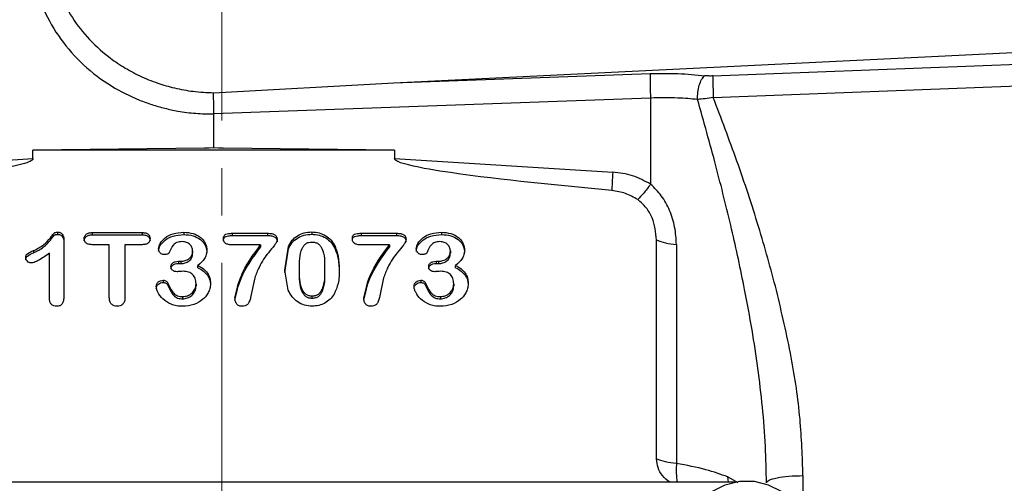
# Model space of a CAD drawing. Header units: inches. Extents: x 0.6 to 16.3, y 0.2 to 11.5.
# Tile 6 of 16: x 3.9 to 5.9, y 7.2 to 8.1. Entities that reach past the tile are written whole.
import ezdxf

# ---------------------------------------------------------------- set-up
doc = ezdxf.new("R2010")
doc.units = ezdxf.units.IN
doc.header["$MEASUREMENT"] = 0
doc.linetypes.add('CENTERX2', pattern=[0.8, 0.5, -0.1, 0.1, -0.1])

msp = doc.modelspace()

# ---------------------------------------------------------------- linework, layer by layer
at = {"color": 7, "linetype": 'CENTERX2', "lineweight": 18}
msp.add_line((4.2932, 3.9178), (4.2932, 10.6373), dxfattribs=at)
at = {"color": 7, "linetype": 'Continuous', "lineweight": 25}
for p, q in [((4.6566, 7.9974), (6.1228, 8.0691)), ((5.3301, 8.0121), (6.1228, 8.0431)), ((4.6566, 7.9974), (5.1977, 8.0171)), ((4.2759, 7.9766), (4.6566, 7.9974)), ((5.3308, 7.9667), (6.1235, 7.9971)), ((4.2759, 7.9753), (4.2759, 7.9766)), ((5.1984, 7.9655), (4.2762, 7.9319)), ((5.1984, 7.9655), (5.1984, 7.7837)), ((4.2762, 7.861), (4.2762, 7.9319)), ((4.2563, 7.8598), (3.8944, 7.8553)), ((4.2563, 7.8598), (4.2762, 7.861)), ((4.2762, 7.8601), (4.2563, 7.8598)), ((4.2762, 7.861), (4.2762, 7.8601)), ((4.2762, 7.861), (4.2961, 7.8598)), ((4.2961, 7.8598), (4.2762, 7.8601)), ((4.658, 7.8553), (4.2961, 7.8598)), ((3.4339, 7.8093), (3.8944, 7.8376)), ((3.8944, 7.8376), (3.8944, 7.8553)), ((4.658, 7.8553), (3.8944, 7.8553)), ((4.658, 7.8553), (4.658, 7.8376)), ((4.658, 7.8376), (5.1184, 7.8093)), ((3.9466, 7.6825), (3.9466, 7.6777)), ((4.0194, 7.6816), (4.1249, 7.6816)), ((4.0194, 7.6816), (4.0194, 7.6768)), ((4.0194, 7.6768), (4.1249, 7.6768)), ((4.1249, 7.6816), (4.1249, 7.6768)), ((4.2127, 7.6823), (4.2127, 7.6775)), ((4.3152, 7.6801), (4.3897, 7.6801)), ((4.3152, 7.6801), (4.3152, 7.6753)), ((4.3152, 7.6753), (4.3897, 7.6753)), ((4.3897, 7.6801), (4.3897, 7.6753)), ((4.4829, 7.6828), (4.4829, 7.678)), ((4.5873, 7.6801), (4.6618, 7.6801)), ((4.5873, 7.6801), (4.5873, 7.6753)), ((4.5873, 7.6753), (4.6618, 7.6753)), ((4.6618, 7.6801), (4.6618, 7.6753)), ((4.7568, 7.6823), (4.7568, 7.6775)), ((3.9597, 7.6665), (3.9597, 7.547)), ((4.0556, 7.656), (4.0194, 7.656)), ((4.0556, 7.5448), (4.0556, 7.656)), ((4.1249, 7.656), (4.0887, 7.656)), ((4.0887, 7.656), (4.0887, 7.5448)), ((4.3751, 7.6556), (4.3152, 7.6556)), ((4.3751, 7.6556), (4.3751, 7.6508)), ((4.4264, 7.6019), (4.4338, 7.652)), ((4.4338, 7.652), (4.4338, 7.6472)), ((4.5323, 7.6523), (4.5323, 7.6476)), ((4.6471, 7.6556), (4.5873, 7.6556)), ((4.6471, 7.6556), (4.6471, 7.6508)), ((5.211, 7.2037), (5.211, 7.6659)), ((5.2529, 7.6563), (5.2529, 7.1941)), ((3.8953, 7.6434), (3.8953, 7.6386)), ((3.9293, 7.5429), (3.9293, 7.6379)), ((4.2316, 7.6428), (4.2316, 7.638)), ((4.4264, 7.5971), (4.4338, 7.6472)), ((4.7757, 7.6428), (4.7757, 7.638)), ((4.2018, 7.621), (4.2064, 7.621)), ((4.2018, 7.621), (4.2018, 7.6162)), ((4.2018, 7.6162), (4.2064, 7.6162)), ((4.2064, 7.621), (4.2064, 7.6162)), ((4.2426, 7.6075), (4.2426, 7.6123)), ((4.7459, 7.621), (4.7505, 7.621)), ((4.7459, 7.621), (4.7459, 7.6162)), ((4.7459, 7.6162), (4.7505, 7.6162)), ((4.7505, 7.621), (4.7505, 7.6162)), ((4.7867, 7.6075), (4.7867, 7.6123)), ((4.4332, 7.56), (4.4264, 7.6019)), ((4.4571, 7.6001), (4.4571, 7.6049)), ((4.5102, 7.6057), (4.5102, 7.601)), ((4.1695, 7.581), (4.1695, 7.5762)), ((4.1793, 7.5751), (4.1793, 7.5703)), ((4.2387, 7.5736), (4.2387, 7.5689)), ((4.3627, 7.5858), (4.354, 7.5448)), ((4.6347, 7.5858), (4.6261, 7.5448)), ((4.7136, 7.581), (4.7136, 7.5762)), ((4.7234, 7.5751), (4.7234, 7.5703)), ((4.7828, 7.5736), (4.7828, 7.5689)), ((4.2105, 7.5465), (4.2105, 7.5417)), ((4.4836, 7.5425), (4.4836, 7.5473)), ((4.7546, 7.5465), (4.7546, 7.5417)), ((5.3753, 7.1548), (3.1778, 7.1548))]:
    msp.add_line(p, q, dxfattribs=at)
at = {"color": 8, "linetype": 'Continuous', "lineweight": 25}
for p, q in [((5.3628, 7.1548), (5.3615, 7.1659)), ((5.3615, 7.1659), (5.3822, 7.1538)), ((5.5201, 7.1687), (5.5201, 7.116))]:
    msp.add_line(p, q, dxfattribs=at)
at = {"color": 7, "linetype": 'Continuous', "lineweight": 25, "flags": 128}
msp.add_lwpolyline([(5.3259, 6.9514), (5.3171, 6.9584), (5.2974, 6.9806), (5.2842, 7.0068), (5.2784, 7.0351), (5.2804, 7.0639), (5.2899, 7.0914), (5.3065, 7.1157), (5.329, 7.1355), (5.3561, 7.1494), (5.3861, 7.1566), (5.417, 7.1566), (5.4469, 7.1494), (5.474, 7.1355), (5.4966, 7.1157), (5.5131, 7.0914), (5.5227, 7.0639), (5.5246, 7.0351), (5.5188, 7.0068), (5.5057, 6.9806), (5.486, 6.9584), (5.48, 6.9535)], dxfattribs=at)
at = {"color": 7, "linetype": 'Continuous', "lineweight": 25}
for points, knots in [([(3.8878, 8.2909), (3.8893, 8.2671), (3.8922, 8.2196), (3.9152, 8.1514), (3.9511, 8.0886), (3.9997, 8.0338), (4.0567, 7.9907), (4.1071, 7.9653), (4.1456, 7.9514), (4.1726, 7.9436), (4.2035, 7.9372), (4.2381, 7.9325), (4.2635, 7.9321), (4.2762, 7.9319)], [0, 0, 0, 0, 0.124909, 0.249823, 0.374761, 0.499689, 0.624657, 0.735186, 0.781752, 0.828233, 0.874875, 0.937632, 1, 1, 1, 1]), ([(3.9329, 8.2426), (3.9375, 8.2253), (3.9468, 8.1901), (3.9726, 8.14), (4.0079, 8.0929), (4.047, 8.0569), (4.0852, 8.0305), (4.12, 8.0116), (4.1562, 7.9969), (4.194, 7.986), (4.2335, 7.9786), (4.2614, 7.9773), (4.2759, 7.9766)], [0, 0, 0, 0, 0.118447, 0.241237, 0.368461, 0.500145, 0.580736, 0.663983, 0.750058, 0.826143, 0.909682, 1, 1, 1, 1]), ([(5.1977, 8.0171), (5.2175, 8.0174), (5.2571, 8.0181), (5.294, 8.0145), (5.3124, 8.0127)], [0, 0, 0, 0, 0.500031, 1, 1, 1, 1]), ([(5.2974, 7.9625), (5.2975, 7.9675), (5.2976, 7.9776), (5.3008, 7.9928), (5.3059, 8.0057), (5.3102, 8.0104), (5.3124, 8.0127)], [0, 0, 0, 0, 0.249932, 0.499864, 0.74956, 1, 1, 1, 1]), ([(5.3301, 8.0121), (5.3271, 8.012), (5.3209, 8.0119), (5.3152, 8.0125), (5.3124, 8.0127)], [0, 0, 0, 0, 0.498299, 1, 1, 1, 1]), ([(5.3301, 8.0121), (5.33, 8.0099), (5.3298, 8.0057), (5.3299, 7.9943), (5.3302, 7.9808), (5.3306, 7.9714), (5.3308, 7.9667)], [0, 0, 0, 0, 0.250293, 0.500089, 0.750049, 1, 1, 1, 1]), ([(4.2762, 7.9319), (4.2762, 7.9353), (4.2761, 7.9424), (4.276, 7.9539), (4.2759, 7.9657), (4.2759, 7.972), (4.2759, 7.9753)], [0, 0, 0, 0, 0.2254737, 0.4672839, 0.7254546, 1, 1, 1, 1]), ([(5.2974, 7.9625), (5.2838, 7.9637), (5.2521, 7.9667), (5.2179, 7.9659), (5.1984, 7.9655)], [0, 0, 0, 0, 0.430266, 1, 1, 1, 1]), ([(5.3308, 7.9667), (5.325, 7.9657), (5.3135, 7.9637), (5.3028, 7.9629), (5.2974, 7.9625)], [0, 0, 0, 0, 0.501168, 1, 1, 1, 1]), ([(5.4429, 7.1531), (5.4424, 7.1788), (5.4416, 7.2322), (5.435, 7.3132), (5.4254, 7.3952), (5.4126, 7.4781), (5.3946, 7.576), (5.3694, 7.6916), (5.3361, 7.8256), (5.3106, 7.9158), (5.2974, 7.9625)], [0, 0, 0, 0, 0.092948, 0.193504, 0.293214, 0.391354, 0.496215, 0.65355, 0.821046, 1, 1, 1, 1]), ([(5.4641, 7.5599), (5.4519, 7.6049), (5.4269, 7.6968), (5.3815, 7.8326), (5.3476, 7.9221), (5.3308, 7.9667)], [0, 0, 0, 0, 0.324865, 0.663602, 1, 1, 1, 1]), ([(3.8944, 7.8376), (3.8943, 7.8373), (3.8943, 7.8368), (3.8938, 7.8357), (3.8916, 7.8334), (3.8821, 7.8287), (3.8437, 7.8183), (3.6934, 7.7948), (3.5497, 7.7811), (3.4359, 7.7703)], [0, 0, 0, 0, 0.001747, 0.003648, 0.008277, 0.022178, 0.071791, 0.264748, 1, 1, 1, 1]), ([(5.1165, 7.7703), (5.0027, 7.7811), (4.859, 7.7947), (4.7087, 7.8183), (4.6702, 7.8287), (4.6608, 7.8334), (4.6586, 7.8357), (4.6581, 7.8368), (4.658, 7.8373), (4.658, 7.8376)], [0, 0, 0, 0, 0.735251, 0.928208, 0.97782, 0.991721, 0.996351, 0.998252, 1, 1, 1, 1]), ([(5.1984, 7.7837), (5.1859, 7.7904), (5.161, 7.8039), (5.1326, 7.8075), (5.1184, 7.8093)], [0, 0, 0, 0, 0.499976, 1, 1, 1, 1]), ([(5.1984, 7.7837), (5.1933, 7.7769), (5.1833, 7.7634), (5.1752, 7.7552), (5.1712, 7.7512)], [0, 0, 0, 0, 0.4999675, 1, 1, 1, 1]), ([(5.2529, 7.6563), (5.2522, 7.6686), (5.2508, 7.693), (5.2396, 7.728), (5.2229, 7.7596), (5.2064, 7.7758), (5.1984, 7.7837)], [0, 0, 0, 0, 0.265064, 0.523137, 0.769495, 1, 1, 1, 1]), ([(5.1712, 7.7512), (5.1627, 7.756), (5.1458, 7.7657), (5.1263, 7.7688), (5.1165, 7.7703)], [0, 0, 0, 0, 0.500978, 1, 1, 1, 1]), ([(5.211, 7.6659), (5.2092, 7.6819), (5.2066, 7.7059), (5.1903, 7.7348), (5.1776, 7.7457), (5.1712, 7.7512)], [0, 0, 0, 0, 0.498295, 0.748708, 1, 1, 1, 1]), ([(3.8953, 7.6434), (3.9029, 7.6471), (3.9168, 7.6539), (3.9289, 7.6675), (3.9357, 7.6761), (3.9385, 7.68), (3.9406, 7.6816), (3.943, 7.6824), (3.9451, 7.6825), (3.9466, 7.6825)], [0, 0, 0, 0, 0.3750446, 0.6892168, 0.8178571, 0.8877444, 0.9090441, 0.9340714, 1, 1, 1, 1]), ([(3.8953, 7.6386), (3.9029, 7.6423), (3.9168, 7.6492), (3.9289, 7.6627), (3.9357, 7.6714), (3.9386, 7.6752), (3.9406, 7.6768), (3.943, 7.6776), (3.9451, 7.6777), (3.9466, 7.6777)], [0, 0, 0, 0, 0.3750529, 0.689232, 0.8186005, 0.8877655, 0.9091516, 0.9342129, 1, 1, 1, 1]), ([(3.9466, 7.6825), (3.9476, 7.6825), (3.9494, 7.6824), (3.952, 7.6815), (3.9543, 7.6802), (3.9569, 7.6775), (3.9593, 7.6729), (3.9595, 7.6687), (3.9597, 7.6665)], [0, 0, 0, 0, 0.117119, 0.227253, 0.336642, 0.451648, 0.701902, 1, 1, 1, 1]), ([(3.9466, 7.6777), (3.9476, 7.6777), (3.9494, 7.6776), (3.952, 7.6768), (3.9543, 7.6754), (3.9569, 7.6728), (3.9593, 7.6681), (3.9595, 7.6639), (3.9597, 7.6617)], [0, 0, 0, 0, 0.117329, 0.227527, 0.336851, 0.451704, 0.702282, 1, 1, 1, 1]), ([(4.0026, 7.6688), (4.0026, 7.6697), (4.0027, 7.6715), (4.0036, 7.6741), (4.005, 7.6763), (4.0069, 7.6782), (4.0093, 7.6797), (4.0135, 7.6813), (4.017, 7.6814), (4.0194, 7.6816)], [0, 0, 0, 0, 0.122827, 0.236649, 0.346923, 0.459626, 0.577575, 0.704075, 1, 1, 1, 1]), ([(4.0026, 7.664), (4.0026, 7.6649), (4.0027, 7.6667), (4.0036, 7.6693), (4.005, 7.6715), (4.0069, 7.6734), (4.0093, 7.675), (4.0135, 7.6765), (4.017, 7.6767), (4.0194, 7.6768)], [0, 0, 0, 0, 0.123069, 0.236966, 0.347168, 0.45969, 0.577876, 0.704462, 1, 1, 1, 1]), ([(4.1249, 7.6816), (4.1275, 7.6814), (4.1311, 7.6813), (4.1353, 7.6797), (4.1377, 7.6781), (4.1396, 7.6761), (4.1414, 7.6731), (4.1417, 7.6705), (4.1418, 7.6688)], [0, 0, 0, 0, 0.3079681, 0.4359459, 0.5531311, 0.6639947, 0.7721734, 1, 1, 1, 1]), ([(4.1249, 7.6768), (4.1275, 7.6767), (4.1311, 7.6765), (4.1353, 7.6749), (4.1378, 7.6733), (4.1396, 7.6714), (4.1414, 7.6683), (4.1417, 7.6657), (4.1418, 7.664)], [0, 0, 0, 0, 0.308345, 0.436238, 0.553195, 0.664254, 0.77251, 1, 1, 1, 1]), ([(4.1597, 7.6474), (4.1599, 7.6493), (4.1603, 7.6533), (4.1643, 7.6616), (4.1736, 7.6717), (4.191, 7.6807), (4.2051, 7.6817), (4.2127, 7.6823)], [0, 0, 0, 0, 0.085326, 0.181771, 0.408011, 0.680218, 1, 1, 1, 1]), ([(4.1597, 7.6426), (4.1599, 7.6445), (4.1603, 7.6485), (4.1643, 7.6568), (4.1736, 7.667), (4.191, 7.6759), (4.2051, 7.6769), (4.2127, 7.6775)], [0, 0, 0, 0, 0.085406, 0.181775, 0.408014, 0.680219, 1, 1, 1, 1]), ([(4.2127, 7.6823), (4.2194, 7.6818), (4.2321, 7.6809), (4.2461, 7.6738), (4.2541, 7.6662), (4.2583, 7.6596), (4.261, 7.6523), (4.2613, 7.6472), (4.2615, 7.6446)], [0, 0, 0, 0, 0.284239, 0.53584, 0.653928, 0.76842, 0.882598, 1, 1, 1, 1]), ([(4.2127, 7.6775), (4.2194, 7.677), (4.2321, 7.6762), (4.2461, 7.669), (4.2541, 7.6614), (4.2583, 7.6548), (4.261, 7.6475), (4.2613, 7.6424), (4.2615, 7.6398)], [0, 0, 0, 0, 0.284241, 0.535843, 0.654117, 0.768423, 0.882701, 1, 1, 1, 1]), ([(4.2966, 7.6688), (4.2967, 7.6698), (4.2968, 7.6719), (4.2977, 7.6746), (4.2993, 7.6767), (4.3025, 7.6787), (4.308, 7.6799), (4.3126, 7.68), (4.3152, 7.6801)], [0, 0, 0, 0, 0.136035, 0.251228, 0.353884, 0.455432, 0.693783, 1, 1, 1, 1]), ([(4.2966, 7.664), (4.2967, 7.6651), (4.2968, 7.6671), (4.2977, 7.6698), (4.2993, 7.672), (4.3025, 7.6739), (4.308, 7.6751), (4.3126, 7.6752), (4.3152, 7.6753)], [0, 0, 0, 0, 0.13624, 0.251492, 0.354081, 0.455499, 0.694432, 1, 1, 1, 1]), ([(4.3897, 7.6801), (4.3928, 7.68), (4.3982, 7.6798), (4.4043, 7.6779), (4.4075, 7.6752), (4.409, 7.6728), (4.4099, 7.6698), (4.41, 7.6677), (4.41, 7.6666)], [0, 0, 0, 0, 0.324083, 0.560406, 0.660399, 0.762283, 0.873541, 1, 1, 1, 1]), ([(4.3897, 7.6753), (4.3928, 7.6752), (4.3972, 7.6751), (4.4023, 7.6737), (4.4052, 7.6723), (4.4074, 7.6704), (4.409, 7.668), (4.4099, 7.665), (4.41, 7.6629), (4.41, 7.6618)], [0, 0, 0, 0, 0.324163, 0.451871, 0.560974, 0.661015, 0.762853, 0.873913, 1, 1, 1, 1]), ([(4.4338, 7.652), (4.4362, 7.6566), (4.4408, 7.6655), (4.4525, 7.6755), (4.4669, 7.6818), (4.4775, 7.6824), (4.4829, 7.6828)], [0, 0, 0, 0, 0.259574, 0.499925, 0.740236, 1, 1, 1, 1]), ([(4.4338, 7.6472), (4.4362, 7.6518), (4.4408, 7.6607), (4.4525, 7.6707), (4.4669, 7.677), (4.4775, 7.6776), (4.4829, 7.678)], [0, 0, 0, 0, 0.259698, 0.499935, 0.740361, 1, 1, 1, 1]), ([(4.4829, 7.6828), (4.4883, 7.6824), (4.4988, 7.6818), (4.513, 7.6756), (4.5248, 7.6656), (4.5297, 7.6569), (4.5323, 7.6523)], [0, 0, 0, 0, 0.256598, 0.497206, 0.737024, 1, 1, 1, 1]), ([(4.4829, 7.678), (4.4883, 7.6776), (4.4988, 7.677), (4.513, 7.6708), (4.5248, 7.6608), (4.5297, 7.6521), (4.5323, 7.6476)], [0, 0, 0, 0, 0.256718, 0.497216, 0.737148, 1, 1, 1, 1]), ([(4.5687, 7.6688), (4.5687, 7.6698), (4.5688, 7.6719), (4.5697, 7.6746), (4.5713, 7.6767), (4.5745, 7.6787), (4.58, 7.6799), (4.5847, 7.68), (4.5873, 7.6801)], [0, 0, 0, 0, 0.136035, 0.251228, 0.353884, 0.455432, 0.693783, 1, 1, 1, 1]), ([(4.5687, 7.664), (4.5687, 7.6651), (4.5688, 7.6671), (4.5697, 7.6698), (4.5713, 7.672), (4.5746, 7.6739), (4.58, 7.6751), (4.5847, 7.6752), (4.5873, 7.6753)], [0, 0, 0, 0, 0.13624, 0.251492, 0.354081, 0.455499, 0.694432, 1, 1, 1, 1]), ([(4.6618, 7.6801), (4.6649, 7.68), (4.6702, 7.6798), (4.6764, 7.6779), (4.6795, 7.6752), (4.681, 7.6728), (4.6819, 7.6698), (4.682, 7.6677), (4.6821, 7.6666)], [0, 0, 0, 0, 0.324083, 0.560406, 0.660399, 0.762283, 0.873541, 1, 1, 1, 1]), ([(4.6618, 7.6753), (4.6649, 7.6752), (4.6692, 7.6751), (4.6744, 7.6737), (4.6773, 7.6723), (4.6795, 7.6704), (4.681, 7.668), (4.6819, 7.665), (4.682, 7.6629), (4.6821, 7.6618)], [0, 0, 0, 0, 0.3241632, 0.4518713, 0.5609743, 0.6610146, 0.7628527, 0.8739127, 1, 1, 1, 1]), ([(4.7038, 7.6474), (4.704, 7.6493), (4.7044, 7.6533), (4.7084, 7.6616), (4.7177, 7.6717), (4.7351, 7.6807), (4.7492, 7.6817), (4.7568, 7.6823)], [0, 0, 0, 0, 0.0853263, 0.1817708, 0.408011, 0.6802175, 1, 1, 1, 1]), ([(4.7038, 7.6426), (4.704, 7.6445), (4.7044, 7.6485), (4.7084, 7.6568), (4.7177, 7.667), (4.7351, 7.6759), (4.7492, 7.6769), (4.7568, 7.6775)], [0, 0, 0, 0, 0.085406, 0.181775, 0.408014, 0.680219, 1, 1, 1, 1]), ([(4.7568, 7.6823), (4.7635, 7.6818), (4.7762, 7.6809), (4.7902, 7.6738), (4.7982, 7.6662), (4.8024, 7.6596), (4.8051, 7.6523), (4.8054, 7.6472), (4.8055, 7.6446)], [0, 0, 0, 0, 0.284239, 0.53584, 0.653928, 0.76842, 0.882598, 1, 1, 1, 1]), ([(4.7568, 7.6775), (4.7635, 7.677), (4.7762, 7.6762), (4.7902, 7.669), (4.7982, 7.6614), (4.8024, 7.6548), (4.8051, 7.6475), (4.8054, 7.6424), (4.8055, 7.6398)], [0, 0, 0, 0, 0.284241, 0.535843, 0.654117, 0.768423, 0.882701, 1, 1, 1, 1]), ([(4.0194, 7.656), (4.0169, 7.6561), (4.0133, 7.6562), (4.0091, 7.6578), (4.0067, 7.6594), (4.0049, 7.6613), (4.003, 7.6643), (4.0028, 7.667), (4.0026, 7.6688)], [0, 0, 0, 0, 0.305012, 0.432199, 0.54885, 0.659477, 0.768167, 1, 1, 1, 1]), ([(4.1418, 7.6688), (4.1417, 7.667), (4.1414, 7.6643), (4.1395, 7.6613), (4.1377, 7.6594), (4.1353, 7.6578), (4.131, 7.6562), (4.1274, 7.6561), (4.1249, 7.656)], [0, 0, 0, 0, 0.23077, 0.339542, 0.45073, 0.567662, 0.695059, 1, 1, 1, 1]), ([(4.2096, 7.6624), (4.2058, 7.6621), (4.2004, 7.6618), (4.1944, 7.6588), (4.1876, 7.6525), (4.1847, 7.6455), (4.1823, 7.6397)], [0, 0, 0, 0, 0.283743, 0.400474, 0.504922, 1, 1, 1, 1]), ([(4.2316, 7.6428), (4.2313, 7.6453), (4.2308, 7.6504), (4.2267, 7.6559), (4.2225, 7.6592), (4.2172, 7.6618), (4.2127, 7.6621), (4.2096, 7.6624)], [0, 0, 0, 0, 0.238971, 0.479096, 0.603797, 0.728532, 1, 1, 1, 1]), ([(4.3152, 7.6556), (4.3125, 7.6557), (4.3076, 7.6559), (4.3021, 7.6579), (4.2991, 7.6605), (4.2976, 7.6629), (4.2968, 7.6657), (4.2967, 7.6677), (4.2966, 7.6688)], [0, 0, 0, 0, 0.307352, 0.546387, 0.652221, 0.758481, 0.872423, 1, 1, 1, 1]), ([(4.3209, 7.5435), (4.3244, 7.559), (4.3335, 7.5998), (4.3592, 7.6343), (4.3751, 7.6556)], [0, 0, 0, 0, 0.380583, 1, 1, 1, 1]), ([(4.3209, 7.5387), (4.3244, 7.5542), (4.3335, 7.595), (4.3592, 7.6295), (4.3751, 7.6508)], [0, 0, 0, 0, 0.380583, 1, 1, 1, 1]), ([(4.41, 7.6666), (4.4099, 7.6658), (4.4097, 7.6635), (4.4077, 7.6596), (4.4016, 7.6512), (4.392, 7.6401), (4.3807, 7.6247), (4.3705, 7.607), (4.3655, 7.5934), (4.3627, 7.5858)], [0, 0, 0, 0, 0.0255614, 0.0743931, 0.1382907, 0.3533815, 0.5337641, 0.7422867, 1, 1, 1, 1]), ([(4.4571, 7.6049), (4.457, 7.6197), (4.457, 7.6368), (4.4658, 7.6538), (4.4706, 7.6584), (4.4766, 7.6612), (4.481, 7.6615), (4.4833, 7.6616)], [0, 0, 0, 0, 0.630832, 0.731187, 0.819991, 0.906328, 1, 1, 1, 1]), ([(4.4833, 7.6616), (4.4857, 7.6615), (4.4903, 7.6612), (4.4965, 7.6584), (4.5013, 7.6538), (4.5105, 7.6372), (4.5103, 7.6203), (4.5102, 7.6057)], [0, 0, 0, 0, 0.098523, 0.18739, 0.275879, 0.378904, 1, 1, 1, 1]), ([(4.5323, 7.6523), (4.5348, 7.6455), (4.5405, 7.6297), (4.5407, 7.6131), (4.5409, 7.6037)], [0, 0, 0, 0, 0.435339, 1, 1, 1, 1]), ([(4.5873, 7.6556), (4.5845, 7.6557), (4.5797, 7.6559), (4.5741, 7.6579), (4.5712, 7.6605), (4.5697, 7.6629), (4.5688, 7.6657), (4.5687, 7.6677), (4.5687, 7.6688)], [0, 0, 0, 0, 0.307352, 0.546387, 0.652221, 0.758481, 0.872423, 1, 1, 1, 1]), ([(4.593, 7.5435), (4.5964, 7.559), (4.6055, 7.5998), (4.6312, 7.6343), (4.6471, 7.6556)], [0, 0, 0, 0, 0.3805832, 1, 1, 1, 1]), ([(4.593, 7.5387), (4.5964, 7.5542), (4.6055, 7.595), (4.6312, 7.6295), (4.6471, 7.6508)], [0, 0, 0, 0, 0.380583, 1, 1, 1, 1]), ([(4.6821, 7.6666), (4.682, 7.6658), (4.6817, 7.6635), (4.6797, 7.6596), (4.6737, 7.6512), (4.664, 7.6401), (4.6528, 7.6247), (4.6425, 7.607), (4.6375, 7.5934), (4.6347, 7.5858)], [0, 0, 0, 0, 0.025561, 0.074393, 0.138291, 0.353382, 0.533764, 0.742287, 1, 1, 1, 1]), ([(4.7537, 7.6624), (4.7499, 7.6621), (4.7445, 7.6618), (4.7385, 7.6588), (4.7317, 7.6525), (4.7288, 7.6455), (4.7264, 7.6397)], [0, 0, 0, 0, 0.2837427, 0.4004737, 0.5049217, 1, 1, 1, 1]), ([(4.7757, 7.6428), (4.7754, 7.6453), (4.7748, 7.6504), (4.7708, 7.6559), (4.7666, 7.6592), (4.7613, 7.6618), (4.7568, 7.6621), (4.7537, 7.6624)], [0, 0, 0, 0, 0.238971, 0.479096, 0.603797, 0.728532, 1, 1, 1, 1]), ([(3.8791, 7.629), (3.8791, 7.6299), (3.8792, 7.6314), (3.8799, 7.6336), (3.881, 7.6355), (3.8857, 7.6395), (3.8908, 7.6416), (3.8953, 7.6434)], [0, 0, 0, 0, 0.111606, 0.211362, 0.304197, 0.396154, 1, 1, 1, 1]), ([(3.8791, 7.6243), (3.8792, 7.6259), (3.8794, 7.6281), (3.881, 7.6307), (3.8857, 7.6347), (3.8908, 7.6368), (3.8953, 7.6386)], [0, 0, 0, 0, 0.2111541, 0.303925, 0.3955536, 1, 1, 1, 1]), ([(3.891, 7.6175), (3.8903, 7.6175), (3.8887, 7.6176), (3.8858, 7.6185), (3.8826, 7.6208), (3.8796, 7.6245), (3.8793, 7.6276), (3.8791, 7.629)], [0, 0, 0, 0, 0.119896, 0.23864, 0.49284, 0.749944, 1, 1, 1, 1]), ([(3.9293, 7.6379), (3.9215, 7.6325), (3.9113, 7.6255), (3.8982, 7.6187), (3.8931, 7.6178), (3.891, 7.6175)], [0, 0, 0, 0, 0.649668, 0.85993, 1, 1, 1, 1]), ([(4.1716, 7.6351), (4.1709, 7.6351), (4.1694, 7.6352), (4.1665, 7.6361), (4.1639, 7.6379), (4.1617, 7.6402), (4.1601, 7.6432), (4.1598, 7.6457), (4.1597, 7.6474)], [0, 0, 0, 0, 0.109931, 0.220975, 0.463816, 0.593368, 0.72218, 1, 1, 1, 1]), ([(4.1823, 7.6397), (4.1821, 7.6393), (4.1817, 7.6386), (4.1805, 7.6373), (4.1783, 7.6361), (4.1751, 7.6352), (4.1728, 7.6351), (4.1716, 7.6351)], [0, 0, 0, 0, 0.1018108, 0.2065771, 0.4400913, 0.7048708, 1, 1, 1, 1]), ([(4.2064, 7.621), (4.2096, 7.6212), (4.216, 7.6217), (4.2231, 7.6254), (4.2276, 7.6296), (4.2299, 7.6334), (4.2314, 7.6379), (4.2315, 7.6411), (4.2316, 7.6428)], [0, 0, 0, 0, 0.25195, 0.493492, 0.614205, 0.734247, 0.860789, 1, 1, 1, 1]), ([(4.2064, 7.6162), (4.2096, 7.6164), (4.216, 7.6169), (4.2231, 7.6207), (4.2276, 7.6248), (4.2299, 7.6287), (4.2314, 7.6332), (4.2315, 7.6363), (4.2316, 7.638)], [0, 0, 0, 0, 0.2521698, 0.4935251, 0.614335, 0.7344174, 0.8609189, 1, 1, 1, 1]), ([(4.2615, 7.6446), (4.2613, 7.6414), (4.2609, 7.6351), (4.2553, 7.6232), (4.2478, 7.6167), (4.2426, 7.6123)], [0, 0, 0, 0, 0.2550596, 0.4886729, 1, 1, 1, 1]), ([(4.5323, 7.6476), (4.5348, 7.6407), (4.5405, 7.625), (4.5407, 7.6083), (4.5409, 7.5989)], [0, 0, 0, 0, 0.435339, 1, 1, 1, 1]), ([(4.7157, 7.6351), (4.715, 7.6351), (4.7135, 7.6352), (4.7106, 7.6361), (4.708, 7.6379), (4.7058, 7.6402), (4.7042, 7.6432), (4.7039, 7.6457), (4.7038, 7.6474)], [0, 0, 0, 0, 0.109931, 0.220975, 0.463816, 0.593368, 0.72218, 1, 1, 1, 1]), ([(4.7264, 7.6397), (4.7262, 7.6393), (4.7258, 7.6386), (4.7246, 7.6373), (4.7224, 7.6361), (4.7192, 7.6352), (4.7169, 7.6351), (4.7157, 7.6351)], [0, 0, 0, 0, 0.1018108, 0.2065771, 0.4400913, 0.7048708, 1, 1, 1, 1]), ([(4.7505, 7.621), (4.7537, 7.6212), (4.7601, 7.6217), (4.7672, 7.6254), (4.7716, 7.6296), (4.774, 7.6334), (4.7754, 7.6379), (4.7756, 7.6411), (4.7757, 7.6428)], [0, 0, 0, 0, 0.25195, 0.493492, 0.614205, 0.734247, 0.860789, 1, 1, 1, 1]), ([(4.7505, 7.6162), (4.7537, 7.6164), (4.7601, 7.6169), (4.7672, 7.6207), (4.7716, 7.6248), (4.774, 7.6287), (4.7754, 7.6332), (4.7756, 7.6363), (4.7757, 7.638)], [0, 0, 0, 0, 0.25217, 0.493525, 0.614335, 0.734417, 0.860919, 1, 1, 1, 1]), ([(4.8055, 7.6446), (4.8053, 7.6414), (4.805, 7.6351), (4.7994, 7.6232), (4.7919, 7.6167), (4.7867, 7.6123)], [0, 0, 0, 0, 0.25506, 0.488673, 1, 1, 1, 1]), ([(4.1858, 7.6098), (4.1859, 7.6106), (4.1859, 7.6122), (4.1867, 7.6144), (4.188, 7.6163), (4.1898, 7.618), (4.1921, 7.6193), (4.1961, 7.6207), (4.1995, 7.6209), (4.2018, 7.621)], [0, 0, 0, 0, 0.112727, 0.21922, 0.325103, 0.436096, 0.554994, 0.685767, 1, 1, 1, 1]), ([(4.1858, 7.6051), (4.1859, 7.6059), (4.1859, 7.6074), (4.1867, 7.6096), (4.188, 7.6115), (4.1898, 7.6132), (4.1921, 7.6146), (4.1961, 7.6159), (4.1995, 7.6161), (4.2018, 7.6162)], [0, 0, 0, 0, 0.112982, 0.219554, 0.325361, 0.436166, 0.555326, 0.686195, 1, 1, 1, 1]), ([(4.1987, 7.599), (4.1969, 7.5991), (4.1942, 7.5992), (4.191, 7.6005), (4.1891, 7.6018), (4.1876, 7.6034), (4.1861, 7.606), (4.1859, 7.6083), (4.1858, 7.6098)], [0, 0, 0, 0, 0.28104, 0.404049, 0.521528, 0.635146, 0.749191, 1, 1, 1, 1]), ([(4.2426, 7.6123), (4.2466, 7.61), (4.2543, 7.6056), (4.263, 7.5966), (4.2684, 7.5862), (4.269, 7.5788), (4.2693, 7.575)], [0, 0, 0, 0, 0.279828, 0.527212, 0.760172, 1, 1, 1, 1]), ([(4.7299, 7.6098), (4.7299, 7.6106), (4.73, 7.6122), (4.7308, 7.6144), (4.7321, 7.6163), (4.7339, 7.618), (4.7362, 7.6193), (4.7402, 7.6207), (4.7436, 7.6209), (4.7459, 7.621)], [0, 0, 0, 0, 0.112727, 0.21922, 0.325103, 0.436096, 0.554994, 0.685767, 1, 1, 1, 1]), ([(4.7299, 7.6051), (4.7299, 7.6059), (4.73, 7.6074), (4.7308, 7.6096), (4.7321, 7.6115), (4.7339, 7.6132), (4.7362, 7.6146), (4.7402, 7.6159), (4.7436, 7.6161), (4.7459, 7.6162)], [0, 0, 0, 0, 0.112982, 0.219554, 0.325361, 0.436166, 0.555326, 0.686195, 1, 1, 1, 1]), ([(4.7428, 7.599), (4.741, 7.5991), (4.7383, 7.5992), (4.7351, 7.6005), (4.7332, 7.6018), (4.7317, 7.6034), (4.7302, 7.606), (4.73, 7.6083), (4.7299, 7.6098)], [0, 0, 0, 0, 0.28104, 0.404049, 0.521528, 0.635146, 0.749191, 1, 1, 1, 1]), ([(4.7867, 7.6123), (4.7907, 7.61), (4.7984, 7.6056), (4.8071, 7.5966), (4.8125, 7.5862), (4.8131, 7.5788), (4.8134, 7.575)], [0, 0, 0, 0, 0.279828, 0.527212, 0.760172, 1, 1, 1, 1]), ([(4.2117, 7.5998), (4.2094, 7.5997), (4.2058, 7.5995), (4.2015, 7.5991), (4.1995, 7.599), (4.1987, 7.599)], [0, 0, 0, 0, 0.534794, 0.834424, 1, 1, 1, 1]), ([(4.2387, 7.5736), (4.2384, 7.5774), (4.238, 7.5828), (4.2348, 7.5891), (4.2317, 7.593), (4.2277, 7.5961), (4.2211, 7.5992), (4.2155, 7.5996), (4.2117, 7.5998)], [0, 0, 0, 0, 0.2697488, 0.3899694, 0.5068465, 0.6226335, 0.7399805, 1, 1, 1, 1]), ([(4.2426, 7.6075), (4.2466, 7.6052), (4.2543, 7.6009), (4.263, 7.5919), (4.2684, 7.5815), (4.269, 7.574), (4.2693, 7.5702)], [0, 0, 0, 0, 0.279828, 0.527212, 0.760172, 1, 1, 1, 1]), ([(4.4836, 7.5473), (4.4813, 7.5475), (4.4768, 7.5478), (4.4707, 7.5507), (4.466, 7.5555), (4.4568, 7.5726), (4.457, 7.59), (4.4571, 7.6049)], [0, 0, 0, 0, 0.093685, 0.179947, 0.26834, 0.371448, 1, 1, 1, 1]), ([(4.4836, 7.5425), (4.4813, 7.5427), (4.4768, 7.543), (4.4707, 7.5459), (4.466, 7.5507), (4.4568, 7.5678), (4.457, 7.5852), (4.4571, 7.6001)], [0, 0, 0, 0, 0.093556, 0.179923, 0.268001, 0.371434, 1, 1, 1, 1]), ([(4.5102, 7.6057), (4.5104, 7.5907), (4.5106, 7.5732), (4.5016, 7.5558), (4.4968, 7.5508), (4.4906, 7.5478), (4.486, 7.5475), (4.4836, 7.5473)], [0, 0, 0, 0, 0.624418, 0.728887, 0.817027, 0.904547, 1, 1, 1, 1]), ([(4.5102, 7.601), (4.5104, 7.5859), (4.5106, 7.5684), (4.5016, 7.551), (4.4968, 7.546), (4.4906, 7.543), (4.486, 7.5427), (4.4836, 7.5425)], [0, 0, 0, 0, 0.624415, 0.72857, 0.817017, 0.904289, 1, 1, 1, 1]), ([(4.5409, 7.6037), (4.5409, 7.5937), (4.5408, 7.5758), (4.5336, 7.5592), (4.5304, 7.5518)], [0, 0, 0, 0, 0.555597, 1, 1, 1, 1]), ([(4.7558, 7.5998), (4.7535, 7.5997), (4.7499, 7.5995), (4.7456, 7.5991), (4.7435, 7.599), (4.7428, 7.599)], [0, 0, 0, 0, 0.534794, 0.834424, 1, 1, 1, 1]), ([(4.7828, 7.5736), (4.7825, 7.5774), (4.7821, 7.5828), (4.7789, 7.5891), (4.7758, 7.593), (4.7718, 7.5961), (4.7652, 7.5992), (4.7596, 7.5996), (4.7558, 7.5998)], [0, 0, 0, 0, 0.269749, 0.389969, 0.506846, 0.622633, 0.739981, 1, 1, 1, 1]), ([(4.7867, 7.6075), (4.7907, 7.6052), (4.7984, 7.6009), (4.8071, 7.5919), (4.8125, 7.5815), (4.8131, 7.574), (4.8134, 7.5702)], [0, 0, 0, 0, 0.2798277, 0.527212, 0.7601719, 1, 1, 1, 1]), ([(4.1549, 7.5676), (4.1551, 7.5695), (4.1553, 7.5722), (4.1572, 7.5754), (4.1596, 7.578), (4.1637, 7.5805), (4.1676, 7.5808), (4.1695, 7.581)], [0, 0, 0, 0, 0.2585215, 0.3800806, 0.5035966, 0.7458987, 1, 1, 1, 1]), ([(4.1549, 7.5628), (4.1551, 7.5647), (4.1553, 7.5674), (4.1572, 7.5706), (4.1597, 7.5732), (4.1638, 7.5757), (4.1676, 7.5761), (4.1695, 7.5762)], [0, 0, 0, 0, 0.260013, 0.381225, 0.50386, 0.747527, 1, 1, 1, 1]), ([(4.2102, 7.526), (4.206, 7.5261), (4.1978, 7.5265), (4.1832, 7.531), (4.1686, 7.5402), (4.1596, 7.5525), (4.1556, 7.5617), (4.1551, 7.5658), (4.1549, 7.5676)], [0, 0, 0, 0, 0.164026, 0.317071, 0.591702, 0.82765, 0.925159, 1, 1, 1, 1]), ([(4.1695, 7.581), (4.1705, 7.5809), (4.1727, 7.5807), (4.1755, 7.5794), (4.1781, 7.5776), (4.1789, 7.5759), (4.1793, 7.5751)], [0, 0, 0, 0, 0.249225, 0.513284, 0.768041, 1, 1, 1, 1]), ([(4.1695, 7.5762), (4.1706, 7.5761), (4.1727, 7.576), (4.1756, 7.5746), (4.1781, 7.5728), (4.1789, 7.5711), (4.1793, 7.5703)], [0, 0, 0, 0, 0.250734, 0.513426, 0.769265, 1, 1, 1, 1]), ([(4.1793, 7.5751), (4.1826, 7.5673), (4.1865, 7.558), (4.1954, 7.5503), (4.2015, 7.5471), (4.2068, 7.5467), (4.2105, 7.5465)], [0, 0, 0, 0, 0.558673, 0.663786, 0.768922, 1, 1, 1, 1]), ([(4.1793, 7.5703), (4.1826, 7.5625), (4.1865, 7.5533), (4.1954, 7.5455), (4.2015, 7.5424), (4.2068, 7.542), (4.2105, 7.5417)], [0, 0, 0, 0, 0.55869, 0.663885, 0.769056, 1, 1, 1, 1]), ([(4.2693, 7.575), (4.2691, 7.5718), (4.2687, 7.5655), (4.2655, 7.5564), (4.2605, 7.5479), (4.2509, 7.5378), (4.2341, 7.528), (4.2185, 7.5266), (4.2102, 7.526)], [0, 0, 0, 0, 0.11489, 0.230575, 0.347891, 0.468517, 0.721149, 1, 1, 1, 1]), ([(4.2105, 7.5465), (4.214, 7.5468), (4.221, 7.5476), (4.2304, 7.5533), (4.236, 7.5607), (4.2384, 7.5678), (4.2386, 7.5717), (4.2387, 7.5736)], [0, 0, 0, 0, 0.230148, 0.469793, 0.726191, 0.858828, 1, 1, 1, 1]), ([(4.2105, 7.5417), (4.214, 7.5421), (4.221, 7.5428), (4.2304, 7.5486), (4.236, 7.5559), (4.2384, 7.5631), (4.2386, 7.5669), (4.2387, 7.5689)], [0, 0, 0, 0, 0.23015, 0.469797, 0.726338, 0.858994, 1, 1, 1, 1]), ([(4.699, 7.5676), (4.6992, 7.5695), (4.6994, 7.5722), (4.7013, 7.5754), (4.7037, 7.578), (4.7078, 7.5805), (4.7117, 7.5808), (4.7136, 7.581)], [0, 0, 0, 0, 0.2585215, 0.3800806, 0.5035966, 0.7458987, 1, 1, 1, 1]), ([(4.699, 7.5628), (4.6992, 7.5647), (4.6994, 7.5674), (4.7013, 7.5706), (4.7037, 7.5732), (4.7079, 7.5757), (4.7117, 7.5761), (4.7136, 7.5762)], [0, 0, 0, 0, 0.2600126, 0.3812247, 0.5038603, 0.7475274, 1, 1, 1, 1]), ([(4.7543, 7.526), (4.7501, 7.5261), (4.7419, 7.5265), (4.7273, 7.531), (4.7127, 7.5402), (4.7037, 7.5525), (4.6997, 7.5617), (4.6992, 7.5658), (4.699, 7.5676)], [0, 0, 0, 0, 0.164026, 0.317071, 0.591702, 0.82765, 0.925159, 1, 1, 1, 1]), ([(4.7136, 7.581), (4.7146, 7.5809), (4.7168, 7.5807), (4.7196, 7.5794), (4.7222, 7.5776), (4.723, 7.5759), (4.7234, 7.5751)], [0, 0, 0, 0, 0.2492251, 0.5132841, 0.7680413, 1, 1, 1, 1]), ([(4.7136, 7.5762), (4.7146, 7.5761), (4.7168, 7.576), (4.7196, 7.5746), (4.7222, 7.5728), (4.723, 7.5711), (4.7234, 7.5703)], [0, 0, 0, 0, 0.250734, 0.513426, 0.769265, 1, 1, 1, 1]), ([(4.7234, 7.5751), (4.7267, 7.5673), (4.7306, 7.558), (4.7394, 7.5503), (4.7456, 7.5471), (4.7509, 7.5467), (4.7546, 7.5465)], [0, 0, 0, 0, 0.558673, 0.663786, 0.768922, 1, 1, 1, 1]), ([(4.7234, 7.5703), (4.7267, 7.5625), (4.7306, 7.5533), (4.7395, 7.5455), (4.7456, 7.5424), (4.7509, 7.542), (4.7546, 7.5417)], [0, 0, 0, 0, 0.55869, 0.663885, 0.769056, 1, 1, 1, 1]), ([(4.8134, 7.575), (4.8132, 7.5718), (4.8128, 7.5655), (4.8096, 7.5564), (4.8046, 7.5479), (4.795, 7.5378), (4.7782, 7.528), (4.7626, 7.5266), (4.7543, 7.526)], [0, 0, 0, 0, 0.11489, 0.230575, 0.347891, 0.468517, 0.721149, 1, 1, 1, 1]), ([(4.7546, 7.5465), (4.7581, 7.5468), (4.7651, 7.5476), (4.7745, 7.5533), (4.7801, 7.5607), (4.7825, 7.5678), (4.7827, 7.5717), (4.7828, 7.5736)], [0, 0, 0, 0, 0.230148, 0.469793, 0.726191, 0.858828, 1, 1, 1, 1]), ([(4.7546, 7.5417), (4.7581, 7.5421), (4.7651, 7.5428), (4.7745, 7.5486), (4.7801, 7.5559), (4.7825, 7.5631), (4.7827, 7.5669), (4.7828, 7.5689)], [0, 0, 0, 0, 0.23015, 0.469797, 0.726338, 0.858994, 1, 1, 1, 1]), ([(3.9597, 7.547), (3.9595, 7.5439), (3.9593, 7.5384), (3.9569, 7.5322), (3.9538, 7.5288), (3.9511, 7.5271), (3.9479, 7.5261), (3.9456, 7.526), (3.9444, 7.526)], [0, 0, 0, 0, 0.321406, 0.568105, 0.674214, 0.776818, 0.883217, 1, 1, 1, 1]), ([(4.4838, 7.5262), (4.4784, 7.5266), (4.4675, 7.5274), (4.4529, 7.5347), (4.4406, 7.5455), (4.4357, 7.5551), (4.4332, 7.56)], [0, 0, 0, 0, 0.245947, 0.48929, 0.738236, 1, 1, 1, 1]), ([(4.5304, 7.5518), (4.5277, 7.548), (4.5224, 7.5405), (4.511, 7.5324), (4.498, 7.5271), (4.4886, 7.5265), (4.4838, 7.5262)], [0, 0, 0, 0, 0.257769, 0.504694, 0.749046, 1, 1, 1, 1]), ([(5.5201, 7.1687), (5.5187, 7.2084), (5.5159, 7.2916), (5.4963, 7.4228), (5.4751, 7.5128), (5.4641, 7.5599)], [0, 0, 0, 0, 0.303703, 0.636259, 1, 1, 1, 1]), ([(3.9444, 7.526), (3.9423, 7.5261), (3.9392, 7.5264), (3.9356, 7.5283), (3.9333, 7.5302), (3.9315, 7.5326), (3.9296, 7.5368), (3.9294, 7.5404), (3.9293, 7.5429)], [0, 0, 0, 0, 0.235506, 0.346238, 0.459163, 0.576896, 0.703149, 1, 1, 1, 1]), ([(4.0723, 7.526), (4.07, 7.5261), (4.0666, 7.5264), (4.0627, 7.5285), (4.0601, 7.5306), (4.0581, 7.5333), (4.056, 7.538), (4.0558, 7.542), (4.0556, 7.5448)], [0, 0, 0, 0, 0.2303934, 0.3402721, 0.4531456, 0.5712793, 0.6985291, 1, 1, 1, 1]), ([(4.0887, 7.5448), (4.0886, 7.542), (4.0883, 7.538), (4.0863, 7.5333), (4.0843, 7.5306), (4.0818, 7.5285), (4.0779, 7.5264), (4.0745, 7.5261), (4.0723, 7.526)], [0, 0, 0, 0, 0.305537, 0.433446, 0.551324, 0.663113, 0.771899, 1, 1, 1, 1]), ([(4.3359, 7.526), (4.3348, 7.526), (4.3327, 7.5261), (4.3297, 7.527), (4.3271, 7.5284), (4.3249, 7.5304), (4.3231, 7.5329), (4.3213, 7.5373), (4.3211, 7.5409), (4.3209, 7.5435)], [0, 0, 0, 0, 0.12032, 0.232382, 0.341633, 0.453928, 0.572073, 0.699559, 1, 1, 1, 1]), ([(4.354, 7.5448), (4.3533, 7.5417), (4.3519, 7.5365), (4.3485, 7.5308), (4.3451, 7.5282), (4.3413, 7.5264), (4.3381, 7.5261), (4.3359, 7.526)], [0, 0, 0, 0, 0.336295, 0.579106, 0.680526, 0.781643, 1, 1, 1, 1]), ([(4.608, 7.526), (4.6069, 7.526), (4.6048, 7.5261), (4.6018, 7.527), (4.5992, 7.5284), (4.5969, 7.5304), (4.5951, 7.5329), (4.5933, 7.5373), (4.5931, 7.5409), (4.593, 7.5435)], [0, 0, 0, 0, 0.12032, 0.232382, 0.341633, 0.453928, 0.572073, 0.699559, 1, 1, 1, 1]), ([(4.6261, 7.5448), (4.6253, 7.5417), (4.624, 7.5365), (4.6206, 7.5308), (4.6171, 7.5282), (4.6134, 7.5264), (4.6102, 7.5261), (4.608, 7.526)], [0, 0, 0, 0, 0.336295, 0.579106, 0.680526, 0.781643, 1, 1, 1, 1]), ([(5.2402, 7.1548), (5.2397, 7.155), (5.233, 7.1578), (5.2231, 7.1683), (5.2128, 7.1849), (5.2116, 7.1975), (5.211, 7.2037)], [0, 0, 0, 0, 0.024713, 0.355632, 0.68655, 1, 1, 1, 1]), ([(5.3615, 7.1659), (5.3465, 7.1712), (5.3141, 7.1829), (5.2743, 7.1902), (5.2529, 7.1941)], [0, 0, 0, 0, 0.462233, 1, 1, 1, 1])]:
    msp.add_open_spline(points, degree=3, knots=knots, dxfattribs=at)
for points in [[(5.1977, 8.0171), (5.1975, 8.0146), (5.1972, 8.0097), (5.1972, 7.9964), (5.1976, 7.9808), (5.1981, 7.9706), (5.1984, 7.9655)], [(5.1184, 7.8093), (5.118, 7.8015), (5.1172, 7.7859), (5.1167, 7.7755), (5.1165, 7.7703)], [(5.211, 7.6659), (5.2169, 7.6637), (5.2287, 7.6593), (5.2448, 7.6573), (5.2529, 7.6563)], [(5.2529, 7.1941), (5.2448, 7.1951), (5.2287, 7.1971), (5.2169, 7.2015), (5.211, 7.2037)], [(5.4429, 7.1531), (5.444, 7.1551), (5.4463, 7.1591), (5.464, 7.1642), (5.4895, 7.1678), (5.5099, 7.1684), (5.5201, 7.1687)]]:
    msp.add_open_spline(points, degree=3, dxfattribs=at)
at = {"color": 8, "linetype": 'Continuous', "lineweight": 25}
msp.add_open_spline([(5.2529, 7.1941), (5.2527, 7.1891), (5.2523, 7.179), (5.2529, 7.1663), (5.2537, 7.158), (5.2546, 7.1552), (5.2546, 7.1548)], degree=3, knots=[0, 0, 0, 0, 0.31529, 0.634386, 0.959337, 1, 1, 1, 1], dxfattribs=at)

doc.saveas('drawing.dxf')
